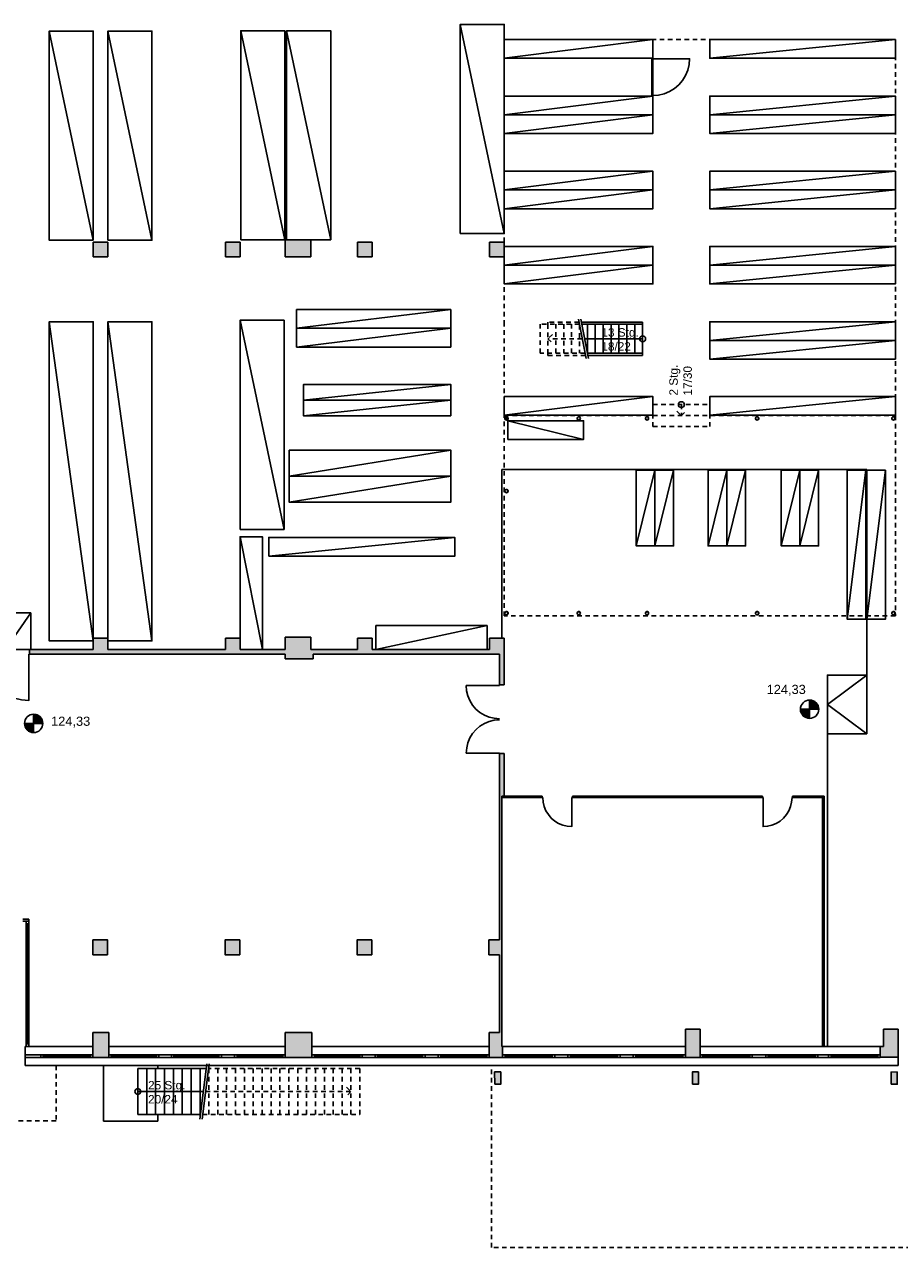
# Model space of a CAD drawing. Header units: metres. Extents: x -7.5 to 56, y -5.6 to 56.3.
# Tile 3 of 10: x 14.1 to 38, y -5.6 to 27.7. Entities that reach past the tile are written whole.
import ezdxf
from ezdxf.enums import TextEntityAlignment as Align

# ---------------------------------------------------------------- set-up
doc = ezdxf.new("R2010")
doc.units = ezdxf.units.M
doc.linetypes.add('HIDDEN', pattern=[0.375, 0.25, -0.125])
for name, color, linetype in [('Ba_beschrift', 7, 'Continuous'), ('Ba_decke', 134, 'Continuous'), ('Ba_hoehenkote', 102, 'Continuous'), ('Ba_moebel_einbau', 170, 'Continuous'), ('Ba_sonst', 7, 'Continuous'), ('Ba_treppe', 134, 'Continuous'), ('Ba_wand', 7, 'Continuous'), ('Ba_wand-schraffur', 8, 'Continuous'), ('Ba_wand_leicht', 7, 'Continuous')]:
    doc.layers.add(name, color=color, linetype=linetype)
doc.styles.add('arial', font='ARIAL.TTF')

msp = doc.modelspace()

# ---------------------------------------------------------------- hatches: boundary and pattern name
at = {"layer": 'Ba_wand-schraffur'}
h = msp.add_hatch(color=256, dxfattribs=at)
h.paths.add_polyline_path([(16.41, 21.8), (16.01, 21.8), (16.01, 21.4), (16.41, 21.4)])
h.paths.add_polyline_path([(20.01, 21.8), (19.61, 21.8), (19.61, 21.4), (20.01, 21.4)])
h.paths.add_polyline_path([(21.94, 21.86), (21.24, 21.86), (21.24, 21.4), (21.94, 21.4)])
h.paths.add_polyline_path([(23.61, 21.8), (23.21, 21.8), (23.21, 21.4), (23.61, 21.4)])
h.paths.add_polyline_path([(27.21, 21.8), (26.81, 21.8), (26.81, 21.4), (27.21, 21.4)])
h = msp.add_hatch(color=256, dxfattribs=at)
edge = h.paths.add_edge_path()
edge.add_arc((37.815, 16.995), 0.045, 0, 360)
h.paths.add_polyline_path([(37.858, 16.981), (37.86, 16.995), (37.858, 17.009), (37.851, 17.021), (37.841, 17.031), (37.829, 17.038), (37.815, 17.04), (37.801, 17.038), (37.789, 17.031), (37.779, 17.021), (37.772, 17.009), (37.77, 16.995), (37.772, 16.981), (37.779, 16.969), (37.789, 16.959), (37.801, 16.952), (37.815, 16.95), (37.829, 16.952), (37.841, 16.959), (37.851, 16.969)], flags=17)
edge = h.paths.add_edge_path()
edge.add_arc((34.099, 16.995), 0.045, 0, 360)
h.paths.add_polyline_path([(34.142, 16.981), (34.144, 16.995), (34.142, 17.009), (34.136, 17.021), (34.126, 17.031), (34.113, 17.038), (34.099, 17.04), (34.085, 17.038), (34.073, 17.031), (34.063, 17.021), (34.057, 17.009), (34.054, 16.995), (34.057, 16.981), (34.063, 16.969), (34.073, 16.959), (34.085, 16.952), (34.099, 16.95), (34.113, 16.952), (34.126, 16.959), (34.136, 16.969)], flags=17)
edge = h.paths.add_edge_path()
edge.add_arc((31.099, 16.995), 0.045, 0, 360)
h.paths.add_polyline_path([(31.142, 16.981), (31.144, 16.995), (31.142, 17.009), (31.136, 17.021), (31.126, 17.031), (31.113, 17.038), (31.099, 17.04), (31.085, 17.038), (31.073, 17.031), (31.063, 17.021), (31.057, 17.009), (31.054, 16.995), (31.057, 16.981), (31.063, 16.969), (31.073, 16.959), (31.085, 16.952), (31.099, 16.95), (31.113, 16.952), (31.126, 16.959), (31.136, 16.969)], flags=17)
edge = h.paths.add_edge_path()
edge.add_arc((29.239, 16.995), 0.045, 0, 360)
h.paths.add_polyline_path([(29.282, 16.981), (29.284, 16.995), (29.282, 17.009), (29.276, 17.021), (29.266, 17.031), (29.253, 17.038), (29.239, 17.04), (29.225, 17.038), (29.213, 17.031), (29.203, 17.021), (29.197, 17.009), (29.194, 16.995), (29.197, 16.981), (29.203, 16.969), (29.213, 16.959), (29.225, 16.952), (29.239, 16.95), (29.253, 16.952), (29.266, 16.959), (29.276, 16.969)], flags=17)
edge = h.paths.add_edge_path()
edge.add_arc((27.269, 16.995), 0.045, 0, 360)
h.paths.add_polyline_path([(27.312, 16.981), (27.314, 16.995), (27.312, 17.009), (27.306, 17.021), (27.296, 17.031), (27.283, 17.038), (27.269, 17.04), (27.255, 17.038), (27.243, 17.031), (27.233, 17.021), (27.227, 17.009), (27.224, 16.995), (27.227, 16.981), (27.233, 16.969), (27.243, 16.959), (27.255, 16.952), (27.269, 16.95), (27.283, 16.952), (27.296, 16.959), (27.306, 16.969)], flags=17)
edge = h.paths.add_edge_path()
edge.add_arc((27.269, 11.685), 0.045, 0, 360)
h.paths.add_polyline_path([(27.312, 11.671), (27.314, 11.685), (27.312, 11.699), (27.306, 11.711), (27.296, 11.721), (27.283, 11.728), (27.269, 11.73), (27.255, 11.728), (27.243, 11.721), (27.233, 11.711), (27.227, 11.699), (27.224, 11.685), (27.227, 11.671), (27.233, 11.659), (27.243, 11.649), (27.255, 11.642), (27.269, 11.64), (27.283, 11.642), (27.296, 11.649), (27.306, 11.659)])
edge = h.paths.add_edge_path()
edge.add_arc((29.239, 11.685), 0.045, 0, 360)
h.paths.add_polyline_path([(29.282, 11.671), (29.284, 11.685), (29.282, 11.699), (29.276, 11.711), (29.266, 11.721), (29.253, 11.728), (29.239, 11.73), (29.225, 11.728), (29.213, 11.721), (29.203, 11.711), (29.197, 11.699), (29.194, 11.685), (29.197, 11.671), (29.203, 11.659), (29.213, 11.649), (29.225, 11.642), (29.239, 11.64), (29.253, 11.642), (29.266, 11.649), (29.276, 11.659)])
edge = h.paths.add_edge_path()
edge.add_arc((31.099, 11.685), 0.045, 0, 360)
h.paths.add_polyline_path([(31.142, 11.671), (31.144, 11.685), (31.142, 11.699), (31.136, 11.711), (31.126, 11.721), (31.113, 11.728), (31.099, 11.73), (31.085, 11.728), (31.073, 11.721), (31.063, 11.711), (31.057, 11.699), (31.054, 11.685), (31.057, 11.671), (31.063, 11.659), (31.073, 11.649), (31.085, 11.642), (31.099, 11.64), (31.113, 11.642), (31.126, 11.649), (31.136, 11.659)])
edge = h.paths.add_edge_path()
edge.add_arc((34.099, 11.685), 0.045, 0, 360)
h.paths.add_polyline_path([(34.142, 11.671), (34.144, 11.685), (34.142, 11.699), (34.136, 11.711), (34.126, 11.721), (34.113, 11.728), (34.099, 11.73), (34.085, 11.728), (34.073, 11.721), (34.063, 11.711), (34.057, 11.699), (34.054, 11.685), (34.057, 11.671), (34.063, 11.659), (34.073, 11.649), (34.085, 11.642), (34.099, 11.64), (34.113, 11.642), (34.126, 11.649), (34.136, 11.659)])
edge = h.paths.add_edge_path()
edge.add_arc((37.815, 11.685), 0.045, 0, 360)
h.paths.add_polyline_path([(37.858, 11.671), (37.86, 11.685), (37.858, 11.699), (37.851, 11.711), (37.841, 11.721), (37.829, 11.728), (37.815, 11.73), (37.801, 11.728), (37.789, 11.721), (37.779, 11.711), (37.772, 11.699), (37.77, 11.685), (37.772, 11.671), (37.779, 11.659), (37.789, 11.649), (37.801, 11.642), (37.815, 11.64), (37.829, 11.642), (37.841, 11.649), (37.851, 11.659)])
edge = h.paths.add_edge_path()
edge.add_arc((27.269, 15.015), 0.045, 0, 360)
h.paths.add_polyline_path([(27.312, 15.001), (27.314, 15.015), (27.312, 15.029), (27.306, 15.041), (27.296, 15.051), (27.283, 15.058), (27.269, 15.06), (27.255, 15.058), (27.243, 15.051), (27.233, 15.041), (27.227, 15.029), (27.224, 15.015), (27.227, 15.001), (27.233, 14.989), (27.243, 14.979), (27.255, 14.972), (27.269, 14.97), (27.283, 14.972), (27.296, 14.979), (27.306, 14.989)])
for points in [[(27.312, 17.009), (27.306, 17.021), (27.296, 17.031), (27.283, 17.038), (27.269, 17.04), (27.255, 17.038), (27.243, 17.031), (27.233, 17.021), (27.227, 17.009), (27.224, 16.995), (27.227, 16.981), (27.233, 16.969), (27.243, 16.959), (27.255, 16.952), (27.269, 16.95), (27.283, 16.952), (27.296, 16.959), (27.306, 16.969), (27.312, 16.981), (27.314, 16.995)], [(16.41, 11.01), (16.01, 11.01), (16.01, 10.7), (14.27, 10.7), (14.27, 10.57), (21.24, 10.57), (21.24, 10.44), (22, 10.44), (22, 10.57), (27.08, 10.57), (27.08, 9.73), (27.21, 9.73), (27.21, 10.57), (27.21, 10.7), (27.21, 11.01), (26.81, 11.01), (26.81, 10.7), (23.61, 10.7), (23.61, 11.01), (23.21, 11.01), (23.21, 10.7), (21.94, 10.7), (21.94, 11.03), (21.24, 11.03), (21.24, 10.7), (20.01, 10.7), (20.01, 11.01), (19.61, 11.01), (19.61, 10.7), (16.41, 10.7)], [(28.245, 6.7), (27.14, 6.7), (27.14, 6.66), (28.245, 6.66)], [(34.245, 6.7), (29.065, 6.7), (29.065, 6.66), (34.245, 6.66)], [(35.925, 6.7), (35.065, 6.7), (35.065, 6.66), (35.925, 6.66)]]:
    msp.add_hatch(color=256, dxfattribs=at).paths.add_polyline_path(points)
h = msp.add_hatch(color=256, dxfattribs=at)
h.paths.add_polyline_path([(29.282, 17.009), (29.276, 17.021), (29.266, 17.031), (29.253, 17.038), (29.239, 17.04), (29.225, 17.038), (29.213, 17.031), (29.203, 17.021), (29.197, 17.009), (29.194, 16.995), (29.197, 16.981), (29.203, 16.969), (29.213, 16.959), (29.225, 16.952), (29.239, 16.95), (29.253, 16.952), (29.266, 16.959), (29.276, 16.969), (29.282, 16.981), (29.284, 16.995)])
h.paths.add_polyline_path([(31.142, 17.009), (31.136, 17.021), (31.126, 17.031), (31.113, 17.038), (31.099, 17.04), (31.085, 17.038), (31.073, 17.031), (31.063, 17.021), (31.057, 17.009), (31.054, 16.995), (31.057, 16.981), (31.063, 16.969), (31.073, 16.959), (31.085, 16.952), (31.099, 16.95), (31.113, 16.952), (31.126, 16.959), (31.136, 16.969), (31.142, 16.981), (31.144, 16.995)])
h.paths.add_polyline_path([(34.142, 17.009), (34.136, 17.021), (34.126, 17.031), (34.113, 17.038), (34.099, 17.04), (34.085, 17.038), (34.073, 17.031), (34.063, 17.021), (34.057, 17.009), (34.054, 16.995), (34.057, 16.981), (34.063, 16.969), (34.073, 16.959), (34.085, 16.952), (34.099, 16.95), (34.113, 16.952), (34.126, 16.959), (34.136, 16.969), (34.142, 16.981), (34.144, 16.995)])
h.paths.add_polyline_path([(37.86, 16.995), (37.858, 17.009), (37.851, 17.021), (37.841, 17.031), (37.829, 17.038), (37.815, 17.04), (37.801, 17.038), (37.789, 17.031), (37.779, 17.021), (37.772, 17.009), (37.77, 16.995), (37.772, 16.981), (37.779, 16.969), (37.789, 16.959), (37.801, 16.952), (37.815, 16.95), (37.829, 16.952), (37.841, 16.959), (37.851, 16.969), (37.858, 16.981)])
h.paths.add_polyline_path([(27.312, 15.029), (27.306, 15.041), (27.296, 15.051), (27.283, 15.058), (27.269, 15.06), (27.255, 15.058), (27.243, 15.051), (27.233, 15.041), (27.227, 15.029), (27.224, 15.015), (27.227, 15.001), (27.233, 14.989), (27.243, 14.979), (27.255, 14.972), (27.269, 14.97), (27.283, 14.972), (27.296, 14.979), (27.306, 14.989), (27.312, 15.001), (27.314, 15.015)])
h.paths.add_polyline_path([(27.312, 11.699), (27.306, 11.711), (27.296, 11.721), (27.283, 11.728), (27.269, 11.73), (27.255, 11.728), (27.243, 11.721), (27.233, 11.711), (27.227, 11.699), (27.224, 11.685), (27.227, 11.671), (27.233, 11.659), (27.243, 11.649), (27.255, 11.642), (27.269, 11.64), (27.283, 11.642), (27.296, 11.649), (27.306, 11.659), (27.312, 11.671), (27.314, 11.685)])
h.paths.add_polyline_path([(29.276, 11.711), (29.266, 11.721), (29.253, 11.728), (29.239, 11.73), (29.225, 11.728), (29.213, 11.721), (29.203, 11.711), (29.197, 11.699), (29.194, 11.685), (29.197, 11.671), (29.203, 11.659), (29.213, 11.649), (29.225, 11.642), (29.239, 11.64), (29.253, 11.642), (29.266, 11.649), (29.276, 11.659), (29.282, 11.671), (29.284, 11.685), (29.282, 11.699)])
h.paths.add_polyline_path([(31.144, 11.685), (31.142, 11.699), (31.136, 11.711), (31.126, 11.721), (31.113, 11.728), (31.099, 11.73), (31.085, 11.728), (31.073, 11.721), (31.063, 11.711), (31.057, 11.699), (31.054, 11.685), (31.057, 11.671), (31.063, 11.659), (31.073, 11.649), (31.085, 11.642), (31.099, 11.64), (31.113, 11.642), (31.126, 11.649), (31.136, 11.659), (31.142, 11.671)])
h.paths.add_polyline_path([(34.142, 11.671), (34.144, 11.685), (34.142, 11.699), (34.136, 11.711), (34.126, 11.721), (34.113, 11.728), (34.099, 11.73), (34.085, 11.728), (34.073, 11.721), (34.063, 11.711), (34.057, 11.699), (34.054, 11.685), (34.057, 11.671), (34.063, 11.659), (34.073, 11.649), (34.085, 11.642), (34.099, 11.64), (34.113, 11.642), (34.126, 11.649), (34.136, 11.659)])
h.paths.add_polyline_path([(37.858, 11.671), (37.86, 11.685), (37.858, 11.699), (37.851, 11.711), (37.841, 11.721), (37.829, 11.728), (37.815, 11.73), (37.801, 11.728), (37.789, 11.721), (37.779, 11.711), (37.772, 11.699), (37.77, 11.685), (37.772, 11.671), (37.779, 11.659), (37.789, 11.649), (37.801, 11.642), (37.815, 11.64), (37.829, 11.642), (37.841, 11.649), (37.851, 11.659)])
h = msp.add_hatch(color=256, dxfattribs=at)
h.paths.add_polyline_path([(37.945, 0.35), (37.545, 0.35), (37.545, -0.12), (37.455, -0.12), (37.455, -0.416), (37.945, -0.416)])
h.paths.add_polyline_path([(32.545, 0.35), (32.145, 0.35), (32.145, -0.42), (32.545, -0.42)])
h.paths.add_polyline_path([(27.14, 6.7), (27.21, 6.7), (27.21, 7.86), (27.08, 7.86), (27.08, 2.78), (26.79, 2.78), (26.79, 2.38), (27.08, 2.38), (27.08, 0.26), (26.8, 0.26), (26.8, -0.42), (27.165, -0.42), (27.165, -0.12), (27.14, -0.12)])
h = msp.add_hatch(color=256, dxfattribs=at)
h.paths.add_polyline_path([(23.6, 2.78), (23.2, 2.78), (23.2, 2.38), (23.6, 2.38)])
h.paths.add_polyline_path([(20, 2.78), (19.6, 2.78), (19.6, 2.38), (20, 2.38)])
h.paths.add_polyline_path([(16.4, 2.78), (16, 2.78), (16, 2.38), (16.4, 2.38)])
h = msp.add_hatch(color=256, dxfattribs=at)
h.paths.add_polyline_path([(21.97, 0.26), (21.24, 0.26), (21.24, -0.42), (21.97, -0.42)])
h.paths.add_polyline_path([(16.43, 0.26), (16, 0.26), (16, -0.42), (16.43, -0.42)])
h.paths.add_polyline_path([(5.67, 0.26), (5.2, 0.26), (5.2, -0.42), (5.71, -0.42), (5.71, -0.12), (5.67, -0.12)])
h.paths.add_polyline_path([(0.4, -0.12), (0.376, -0.12), (0.376, 0.26), (-0.674, 0.26), (-0.674, -0.64), (0.4, -0.64)])
h = msp.add_hatch(color=256, dxfattribs=at)
h.paths.add_polyline_path([(37.914, -0.816), (37.749, -0.819), (37.753, -1.151), (37.918, -1.149)])
h.paths.add_polyline_path([(32.5, -0.814), (32.335, -0.816), (32.339, -1.149), (32.504, -1.147)])
h.paths.add_polyline_path([(27.112, -0.814), (26.947, -0.817), (26.952, -1.149), (27.117, -1.147)])

# ---------------------------------------------------------------- linework, layer by layer
at = {"layer": 'Ba_decke', "linetype": 'HIDDEN', "ltscale": 0.5}
for p, q in [((27.21, 27.32), (27.21, 19.62)), ((37.87, 27.32), (27.21, 27.32)), ((37.87, 17.08), (37.87, 27.32)), ((27.21, 19.62), (27.21, 18.71)), ((27.21, 18.71), (27.21, 17.08)), ((31.26, 17.37), (32.81, 17.37)), ((31.26, 17.07), (31.26, 17.37)), ((32.81, 17.37), (32.81, 17.07)), ((27.21, 17.08), (31.26, 17.08)), ((32.81, 17.08), (37.87, 17.08)), ((31.26, 16.77), (32.81, 16.77)), ((14.999, -0.64), (14.999, -2.147)), ((26.862, -5.601), (26.862, -0.64)), ((14.999, -2.147), (12.019, -2.147)), ((43.248, -5.601), (26.862, -5.601))]:
    msp.add_line(p, q, dxfattribs=at)
for points in [[(27.21, 11.61), (27.21, 17.07), (37.87, 17.07), (37.87, 11.61), (27.21, 11.61)], [(31.26, 16.77), (31.26, 17.07)], [(32.81, 16.77), (32.81, 17.07)]]:
    msp.add_lwpolyline(points, dxfattribs=at)
at = {"layer": 'Ba_hoehenkote'}
for p, q in [((35.78, 9.07), (35.28, 9.07)), ((35.28, 9.06), (35.53, 9.06)), ((35.28, 9.05), (35.53, 9.05)), ((35.281, 9.04), (35.53, 9.04)), ((35.283, 9.03), (35.53, 9.03)), ((35.285, 9.02), (35.53, 9.02)), ((35.287, 9.01), (35.53, 9.01)), ((35.29, 9), (35.53, 9)), ((35.53, 8.82), (35.53, 9.32)), ((35.6, 9.31), (35.53, 9.31)), ((35.628, 9.3), (35.53, 9.3)), ((35.648, 9.29), (35.53, 9.29)), ((35.665, 9.28), (35.53, 9.28)), ((35.68, 9.27), (35.53, 9.27)), ((35.692, 9.26), (35.53, 9.26)), ((35.703, 9.25), (35.53, 9.25)), ((35.713, 9.24), (35.53, 9.24)), ((35.722, 9.23), (35.53, 9.23)), ((35.73, 9.22), (35.53, 9.22)), ((35.737, 9.21), (35.53, 9.21)), ((35.743, 9.2), (35.53, 9.2)), ((35.749, 9.19), (35.53, 9.19)), ((35.754, 9.18), (35.53, 9.18)), ((35.759, 9.17), (35.53, 9.17)), ((35.763, 9.16), (35.53, 9.16)), ((35.766, 9.15), (35.53, 9.15)), ((35.77, 9.14), (35.53, 9.14)), ((35.772, 9.13), (35.53, 9.13)), ((35.775, 9.12), (35.53, 9.12)), ((35.776, 9.11), (35.53, 9.11)), ((35.778, 9.1), (35.53, 9.1)), ((35.779, 9.09), (35.53, 9.09)), ((35.779, 9.08), (35.53, 9.08)), ((14.636, 8.682), (14.136, 8.682)), ((14.136, 8.672), (14.386, 8.672)), ((14.386, 8.432), (14.386, 8.932)), ((14.456, 8.922), (14.386, 8.922)), ((14.484, 8.912), (14.386, 8.912)), ((14.505, 8.902), (14.386, 8.902)), ((14.522, 8.892), (14.386, 8.892)), ((14.536, 8.882), (14.386, 8.882)), ((14.549, 8.872), (14.386, 8.872)), ((14.56, 8.862), (14.386, 8.862)), ((14.569, 8.852), (14.386, 8.852)), ((14.578, 8.842), (14.386, 8.842)), ((14.586, 8.832), (14.386, 8.832)), ((14.593, 8.822), (14.386, 8.822)), ((14.6, 8.812), (14.386, 8.812)), ((14.605, 8.802), (14.386, 8.802)), ((14.611, 8.792), (14.386, 8.792)), ((14.615, 8.782), (14.386, 8.782)), ((14.619, 8.772), (14.386, 8.772)), ((14.623, 8.762), (14.386, 8.762)), ((14.626, 8.752), (14.386, 8.752)), ((14.629, 8.742), (14.386, 8.742)), ((14.631, 8.732), (14.386, 8.732)), ((14.633, 8.722), (14.386, 8.722)), ((14.634, 8.712), (14.386, 8.712)), ((14.635, 8.702), (14.386, 8.702)), ((14.636, 8.692), (14.386, 8.692)), ((35.293, 8.99), (35.53, 8.99)), ((35.296, 8.98), (35.53, 8.98)), ((35.3, 8.97), (35.53, 8.97)), ((35.305, 8.96), (35.53, 8.96)), ((35.31, 8.95), (35.53, 8.95)), ((35.316, 8.94), (35.53, 8.94)), ((35.323, 8.93), (35.53, 8.93)), ((35.33, 8.92), (35.53, 8.92)), ((35.338, 8.91), (35.53, 8.91)), ((35.346, 8.9), (35.53, 8.9)), ((35.356, 8.89), (35.53, 8.89)), ((35.367, 8.88), (35.53, 8.88)), ((35.38, 8.87), (35.53, 8.87)), ((35.394, 8.86), (35.53, 8.86)), ((35.411, 8.85), (35.53, 8.85)), ((35.432, 8.84), (35.53, 8.84)), ((35.46, 8.83), (35.53, 8.83)), ((14.137, 8.662), (14.386, 8.662)), ((14.138, 8.652), (14.386, 8.652)), ((14.139, 8.642), (14.386, 8.642)), ((14.141, 8.632), (14.386, 8.632)), ((14.143, 8.622), (14.386, 8.622)), ((14.146, 8.612), (14.386, 8.612)), ((14.149, 8.602), (14.386, 8.602)), ((14.153, 8.592), (14.386, 8.592)), ((14.157, 8.582), (14.386, 8.582)), ((14.162, 8.572), (14.386, 8.572)), ((14.167, 8.562), (14.386, 8.562)), ((14.173, 8.552), (14.386, 8.552)), ((14.179, 8.542), (14.386, 8.542)), ((14.186, 8.532), (14.386, 8.532)), ((14.194, 8.522), (14.386, 8.522)), ((14.203, 8.512), (14.386, 8.512)), ((14.213, 8.502), (14.386, 8.502)), ((14.224, 8.492), (14.386, 8.492)), ((14.236, 8.482), (14.386, 8.482)), ((14.25, 8.472), (14.386, 8.472)), ((14.267, 8.462), (14.386, 8.462)), ((14.288, 8.452), (14.386, 8.452)), ((14.316, 8.442), (14.386, 8.442))]:
    msp.add_line(p, q, dxfattribs=at)
for centre in [(35.53, 9.07), (14.386, 8.682)]:
    msp.add_circle(centre, 0.25, dxfattribs=at)
at = {"layer": 'Ba_moebel_einbau'}
for p, q in [((26.01, 27.73), (27.21, 22.03)), ((14.81, 27.55), (16.01, 21.85)), ((16.41, 27.55), (17.61, 21.85)), ((20.03, 27.56), (21.23, 21.86)), ((21.28, 27.56), (22.48, 21.86)), ((20.01, 19.67), (21.21, 13.97)), ((21.55, 19.45), (25.75, 19.96)), ((14.81, 19.63), (16.01, 10.93)), ((16.41, 19.63), (17.61, 10.93)), ((21.55, 18.94), (25.75, 19.45)), ((21.74, 17.49), (25.75, 17.92)), ((21.74, 17.06), (25.75, 17.49)), ((21.35, 15.42), (25.75, 16.13)), ((21.35, 14.71), (25.75, 15.42)), ((20.01, 13.77), (20.62, 10.7)), ((20.79, 13.24), (25.86, 13.75)), ((23.71, 10.7), (26.74, 11.35))]:
    msp.add_line(p, q, dxfattribs=at)
for points in [[(26.01, 22.03), (27.21, 22.03), (27.21, 27.73), (26.01, 27.73), (26.01, 22.03)], [(16.01, 21.85), (16.01, 27.55), (14.81, 27.55), (14.81, 21.85), (16.01, 21.85)], [(16.41, 21.85), (17.61, 21.85), (17.61, 27.55), (16.41, 27.55), (16.41, 21.85)], [(20.03, 21.86), (21.23, 21.86), (21.23, 27.56), (20.03, 27.56), (20.03, 21.86)], [(22.48, 21.86), (22.48, 27.56), (21.28, 27.56), (21.28, 21.86), (22.48, 21.86)], [(31.26, 27.32), (27.21, 27.32), (27.21, 26.81), (31.26, 26.81), (31.26, 27.32), (27.21, 26.81)], [(37.87, 27.32), (32.81, 27.32), (32.81, 26.81), (37.87, 26.81), (37.87, 27.32), (32.81, 26.81)], [(31.26, 25.78), (27.21, 25.78), (27.21, 25.27), (31.26, 25.27), (31.26, 25.78), (27.21, 25.27)], [(37.87, 25.78), (32.81, 25.78), (32.81, 25.27), (37.87, 25.27), (37.87, 25.78), (32.81, 25.27)], [(31.26, 25.27), (27.21, 25.27), (27.21, 24.76), (31.26, 24.76), (31.26, 25.27), (27.21, 24.76)], [(37.87, 25.27), (32.81, 25.27), (32.81, 24.76), (37.87, 24.76), (37.87, 25.27), (32.81, 24.76)], [(31.26, 23.73), (27.21, 23.73), (27.21, 23.22), (31.26, 23.22), (31.26, 23.73), (27.21, 23.22)], [(37.87, 23.73), (32.81, 23.73), (32.81, 23.22), (37.87, 23.22), (37.87, 23.73), (32.81, 23.22)], [(31.26, 23.22), (27.21, 23.22), (27.21, 22.71), (31.26, 22.71), (31.26, 23.22), (27.21, 22.71)], [(37.87, 23.22), (32.81, 23.22), (32.81, 22.71), (37.87, 22.71), (37.87, 23.22), (32.81, 22.71)], [(31.26, 21.68), (27.21, 21.68), (27.21, 21.17), (31.26, 21.17), (31.26, 21.68), (27.21, 21.17)], [(37.87, 21.68), (32.81, 21.68), (32.81, 21.17), (37.87, 21.17), (37.87, 21.68), (32.81, 21.17)], [(31.26, 21.17), (27.21, 21.17), (27.21, 20.66), (31.26, 20.66), (31.26, 21.17), (27.21, 20.66)], [(37.87, 21.17), (32.81, 21.17), (32.81, 20.66), (37.87, 20.66), (37.87, 21.17), (32.81, 20.66)], [(20.01, 13.97), (20.01, 19.67), (21.21, 19.67), (21.21, 13.97), (20.01, 13.97)], [(21.55, 19.45), (25.75, 19.45), (25.75, 19.96), (21.55, 19.96), (21.55, 19.45)], [(16.01, 10.93), (16.01, 19.63), (14.81, 19.63), (14.81, 10.93), (16.01, 10.93)], [(16.41, 10.93), (17.61, 10.93), (17.61, 19.63), (16.41, 19.63), (16.41, 10.93)], [(25.75, 18.94), (25.75, 19.45), (21.55, 19.45), (21.55, 18.94), (25.75, 18.94)], [(37.87, 19.63), (32.81, 19.63), (32.81, 19.12), (37.87, 19.12), (37.87, 19.63), (32.81, 19.12)], [(37.87, 19.12), (32.81, 19.12), (32.81, 18.61), (37.87, 18.61), (37.87, 19.12), (32.81, 18.61)], [(21.74, 17.49), (25.75, 17.49), (25.75, 17.92), (21.74, 17.92), (21.74, 17.49)], [(25.75, 17.06), (25.75, 17.49), (21.74, 17.49), (21.74, 17.06), (25.75, 17.06)], [(31.26, 17.59), (27.21, 17.59), (27.21, 17.08), (31.26, 17.08), (31.26, 17.59), (27.21, 17.08)], [(37.87, 17.59), (32.81, 17.59), (32.81, 17.08), (37.87, 17.08), (37.87, 17.59), (32.81, 17.08)], [(27.31, 16.93), (29.37, 16.93), (29.37, 16.42), (27.31, 16.42), (27.31, 16.93), (29.37, 16.42)], [(21.35, 16.13), (25.75, 16.13), (25.75, 15.42), (21.35, 15.42), (21.35, 16.13)], [(25.75, 15.42), (25.75, 14.71), (21.35, 14.71), (21.35, 15.42), (25.75, 15.42)], [(31.315, 15.58), (31.315, 13.52), (30.805, 13.52), (30.805, 15.58), (31.315, 15.58), (30.805, 13.52)], [(31.825, 15.58), (31.825, 13.52), (31.315, 13.52), (31.315, 15.58), (31.825, 15.58), (31.315, 13.52)], [(33.275, 15.58), (33.275, 13.52), (32.765, 13.52), (32.765, 15.58), (33.275, 15.58), (32.765, 13.52)], [(33.785, 15.58), (33.785, 13.52), (33.275, 13.52), (33.275, 15.58), (33.785, 15.58), (33.275, 13.52)], [(35.265, 15.58), (35.265, 13.52), (34.755, 13.52), (34.755, 15.58), (35.265, 15.58), (34.755, 13.52)], [(35.775, 15.58), (35.775, 13.52), (35.265, 13.52), (35.265, 15.58), (35.775, 15.58), (35.265, 13.52)], [(37.065, 15.58), (37.065, 11.52), (36.555, 11.52), (36.555, 15.58), (37.065, 15.58), (36.555, 11.52)], [(37.595, 15.58), (37.595, 11.52), (37.085, 11.52), (37.085, 15.58), (37.595, 15.58), (37.085, 11.52)], [(20.01, 10.7), (20.01, 13.77), (20.62, 13.77), (20.62, 10.7), (20.01, 10.7)], [(20.79, 13.24), (20.79, 13.75), (25.86, 13.75), (25.86, 13.24), (20.79, 13.24)], [(26.74, 10.7), (26.74, 11.35), (23.71, 11.35), (23.71, 10.7), (26.74, 10.7)]]:
    msp.add_lwpolyline(points, dxfattribs=at)
at = {"layer": 'Ba_sonst', "linetype": 'Continuous'}
for p, q in [((37.085, 15.6), (27.14, 15.6)), ((27.14, 15.6), (27.14, 11.01)), ((37.085, 10), (37.085, 15.6)), ((36.015, -0.12), (36.015, 10)), ((36.015, 10), (37.085, 10))]:
    msp.add_line(p, q, dxfattribs=at)
at = {"layer": 'Ba_treppe'}
for p, q in [((29.437, 18.631), (29.228, 19.699)), ((29.298, 19.699), (29.507, 18.631)), ((29.313, 19.62), (30.98, 19.62)), ((30.98, 19.56), (29.325, 19.56)), ((29.475, 19.56), (29.475, 18.792)), ((29.69, 18.77), (29.69, 19.56)), ((29.905, 19.56), (29.905, 18.77)), ((30.12, 19.56), (30.12, 18.77)), ((30.335, 19.56), (30.335, 18.77)), ((30.55, 19.56), (30.55, 18.77)), ((30.765, 18.77), (30.765, 19.56)), ((30.98, 18.71), (30.98, 19.62)), ((29.402, 19.165), (30.98, 19.165)), ((29.479, 18.77), (30.98, 18.77)), ((30.98, 18.71), (29.491, 18.71)), ((16.285, -0.64), (16.285, -2.155)), ((17.765, -0.724), (17.765, -0.64)), ((19.103, -0.599), (18.915, -2.099)), ((18.978, -2.099), (19.165, -0.599)), ((17.467, -0.724), (17.467, -1.974)), ((17.709, -0.724), (17.709, -1.974)), ((17.951, -0.724), (17.951, -1.974)), ((18.193, -1.974), (18.193, -0.724)), ((18.435, -0.724), (18.435, -1.974)), ((18.677, -1.974), (18.677, -0.724)), ((18.919, -0.724), (18.919, -1.974)), ((19.009, -1.349), (17.225, -1.349)), ((17.765, -2.155), (17.765, -1.974)), ((16.285, -2.155), (17.765, -2.155))]:
    msp.add_line(p, q, dxfattribs=at)
at = {"layer": 'Ba_treppe', "linetype": 'HIDDEN', "ltscale": 0.5}
for p, q in [((29.256, 19.56), (28.185, 19.56)), ((28.185, 18.77), (28.185, 19.56)), ((29.244, 19.62), (28.4, 19.62)), ((28.4, 19.62), (28.4, 19.56)), ((28.4, 19.56), (28.4, 18.77)), ((28.615, 18.77), (28.615, 19.56)), ((28.83, 19.56), (28.83, 18.77)), ((29.045, 18.77), (29.045, 19.56)), ((29.26, 19.538), (29.26, 18.77)), ((29.333, 19.165), (28.4, 19.165)), ((29.41, 18.77), (28.185, 18.77)), ((28.4, 18.71), (28.4, 18.77)), ((28.4, 18.71), (29.422, 18.71)), ((32.035, 17.37), (32.035, 17.07)), ((19.161, -1.974), (19.161, -0.724)), ((19.403, -1.974), (19.403, -0.724)), ((19.645, -1.974), (19.645, -0.724)), ((19.887, -1.974), (19.887, -0.724)), ((20.129, -1.974), (20.129, -0.724)), ((20.371, -1.974), (20.371, -0.724)), ((20.613, -1.974), (20.613, -0.724)), ((20.855, -1.974), (20.855, -0.724)), ((21.097, -1.974), (21.097, -0.724)), ((21.339, -1.974), (21.339, -0.724)), ((21.581, -1.974), (21.581, -0.724)), ((21.823, -1.974), (21.823, -0.724)), ((22.065, -1.974), (22.065, -0.724)), ((22.307, -1.974), (22.307, -0.724)), ((22.549, -1.974), (22.549, -0.724)), ((22.791, -1.974), (22.791, -0.724)), ((23.033, -1.974), (23.033, -0.724)), ((19.072, -1.349), (23.033, -1.349))]:
    msp.add_line(p, q, dxfattribs=at)
for points in [[(28.52, 19.285), (28.4, 19.165), (28.52, 19.045)], [(31.915, 17.19), (32.035, 17.07), (32.155, 17.19)], [(18.993, -1.974), (23.275, -1.974), (23.275, -0.724), (19.15, -0.724)], [(22.913, -1.229), (23.033, -1.349), (22.913, -1.469)]]:
    msp.add_lwpolyline(points, dxfattribs=at)
at = {"layer": 'Ba_treppe'}
for points in [[(12.92, 11.7), (13.615, 10.7), (14.31, 11.7)], [(14.31, 11.7), (12.92, 11.7), (12.92, 10.7), (14.31, 10.7), (14.31, 11.7)], [(37.085, 10), (36.015, 9.2), (37.085, 8.4)], [(37.085, 10), (36.015, 10), (36.015, 8.4), (37.085, 8.4), (37.085, 10)], [(19.087, -0.724), (17.225, -0.724), (17.225, -1.974), (18.931, -1.974)]]:
    msp.add_lwpolyline(points, dxfattribs=at)
for centre in [(30.98, 19.165), (32.035, 17.37), (17.225, -1.349)]:
    msp.add_circle(centre, 0.08, dxfattribs=at)
at = {"layer": 'Ba_wand'}
for p, q in [((16.41, 21.8), (16.01, 21.8)), ((16.01, 21.8), (16.01, 21.4)), ((16.41, 21.4), (16.41, 21.8)), ((20.01, 21.8), (19.61, 21.8)), ((19.61, 21.8), (19.61, 21.4)), ((20.01, 21.8), (20.01, 21.4)), ((23.61, 21.8), (23.21, 21.8)), ((23.21, 21.8), (23.21, 21.4)), ((23.61, 21.8), (23.61, 21.4)), ((27.21, 21.8), (26.81, 21.8)), ((26.81, 21.8), (26.81, 21.4)), ((27.21, 21.8), (27.21, 21.4)), ((16.41, 11.01), (16.01, 11.01)), ((16.01, 11.01), (16.01, 10.7)), ((16.41, 11.01), (16.41, 10.7)), ((20.01, 11.01), (19.61, 11.01)), ((19.61, 11.01), (19.61, 10.7)), ((20.01, 11.01), (20.01, 10.7)), ((21.24, 11.03), (21.24, 10.7)), ((21.94, 11.03), (21.24, 11.03)), ((21.94, 10.7), (21.94, 11.03)), ((23.61, 11.01), (23.21, 11.01)), ((23.21, 11.01), (23.21, 10.7)), ((23.61, 11.01), (23.61, 10.7)), ((27.21, 11.01), (26.81, 11.01)), ((26.81, 11.01), (26.81, 10.7)), ((27.21, 11.01), (27.21, 9.73)), ((14.27, 10.57), (14.27, 10.7)), ((16.01, 10.7), (14.27, 10.7)), ((19.61, 10.7), (16.41, 10.7)), ((21.24, 10.7), (20.01, 10.7)), ((23.21, 10.7), (21.94, 10.7)), ((26.81, 10.7), (23.61, 10.7)), ((14.27, 10.57), (21.24, 10.57)), ((21.24, 10.57), (21.24, 10.44)), ((21.24, 10.44), (22, 10.44)), ((22, 10.57), (27.08, 10.57)), ((22, 10.44), (22, 10.57)), ((27.08, 10.57), (27.08, 9.73)), ((27.21, 9.73), (27.08, 9.73)), ((27.08, 7.86), (27.21, 7.86)), ((27.08, 2.78), (27.08, 7.86)), ((27.21, 6.7), (27.21, 7.86)), ((27.14, -0.12), (27.14, 6.7)), ((27.14, 6.7), (27.21, 6.7)), ((26.79, 2.78), (26.79, 2.38)), ((27.08, 2.78), (26.79, 2.78)), ((26.79, 2.38), (27.08, 2.38)), ((27.08, 2.38), (27.08, 0.26)), ((32.145, -0.42), (32.145, 0.35)), ((32.545, 0.35), (32.145, 0.35)), ((37.545, 0.35), (37.545, -0.12)), ((37.945, 0.35), (37.545, 0.35)), ((37.945, -0.64), (37.945, 0.35)), ((16, -0.42), (16, 0.26)), ((16.43, 0.26), (16, 0.26)), ((21.24, -0.42), (21.24, 0.26)), ((21.97, 0.26), (21.24, 0.26)), ((26.8, -0.42), (26.8, 0.26)), ((27.08, 0.26), (26.8, 0.26)), ((14.15, -0.64), (14.15, -0.12)), ((14.15, -0.12), (16, -0.12)), ((27.14, -0.12), (32.145, -0.12)), ((37.455, -0.42), (37.455, -0.12)), ((14.15, -0.352), (16, -0.352)), ((14.15, -0.42), (37.455, -0.42)), ((14.15, -0.64), (37.945, -0.64)), ((14.58, -0.352), (14.58, -0.42)), ((14.648, -0.386), (15.932, -0.386)), ((16.498, -0.386), (17.732, -0.386)), ((17.8, -0.42), (17.8, -0.352)), ((18.14, -0.352), (18.14, -0.42)), ((18.208, -0.386), (19.432, -0.386)), ((19.5, -0.42), (19.5, -0.352)), ((19.86, -0.352), (19.86, -0.42)), ((19.928, -0.386), (21.172, -0.386)), ((22.038, -0.386), (23.272, -0.386)), ((23.34, -0.42), (23.34, -0.352)), ((23.69, -0.352), (23.69, -0.42)), ((23.758, -0.386), (24.982, -0.386)), ((25.05, -0.42), (25.05, -0.352)), ((25.41, -0.352), (25.41, -0.42)), ((25.478, -0.386), (26.732, -0.386)), ((27.233, -0.386), (28.517, -0.386)), ((28.585, -0.42), (28.585, -0.352)), ((28.945, -0.352), (28.945, -0.42)), ((29.013, -0.386), (30.297, -0.386)), ((30.365, -0.42), (30.365, -0.352)), ((30.725, -0.352), (30.725, -0.42)), ((30.793, -0.386), (32.077, -0.386)), ((32.613, -0.386), (33.897, -0.386)), ((33.965, -0.42), (33.965, -0.352)), ((34.335, -0.352), (34.335, -0.42)), ((34.403, -0.386), (35.687, -0.386)), ((35.755, -0.42), (35.755, -0.352)), ((36.045, -0.352), (36.045, -0.42)), ((36.113, -0.386), (37.387, -0.386)), ((37.455, -0.416), (37.945, -0.416))]:
    msp.add_line(p, q, dxfattribs=at)
at = {"layer": 'Ba_wand', "linetype": 'Continuous'}
for p, q in [((16.43, -0.12), (21.24, -0.12)), ((21.97, -0.12), (26.8, -0.12)), ((32.545, -0.12), (37.545, -0.12))]:
    msp.add_line(p, q, dxfattribs=at)
at = {"layer": 'Ba_wand'}
for points in [[(21.94, 21.4), (21.94, 21.86), (21.24, 21.86), (21.24, 21.4)], [(27.312, 16.981), (27.314, 16.995), (27.312, 17.009), (27.306, 17.021), (27.296, 17.031), (27.283, 17.038), (27.269, 17.04), (27.255, 17.038), (27.243, 17.031), (27.233, 17.021), (27.227, 17.009), (27.224, 16.995), (27.227, 16.981), (27.233, 16.969), (27.243, 16.959), (27.255, 16.952), (27.269, 16.95), (27.283, 16.952), (27.296, 16.959), (27.306, 16.969)], [(29.282, 16.981), (29.284, 16.995), (29.282, 17.009), (29.276, 17.021), (29.266, 17.031), (29.253, 17.038), (29.239, 17.04), (29.225, 17.038), (29.213, 17.031), (29.203, 17.021), (29.197, 17.009), (29.194, 16.995), (29.197, 16.981), (29.203, 16.969), (29.213, 16.959), (29.225, 16.952), (29.239, 16.95), (29.253, 16.952), (29.266, 16.959), (29.276, 16.969)], [(31.142, 16.981), (31.144, 16.995), (31.142, 17.009), (31.136, 17.021), (31.126, 17.031), (31.113, 17.038), (31.099, 17.04), (31.085, 17.038), (31.073, 17.031), (31.063, 17.021), (31.057, 17.009), (31.054, 16.995), (31.057, 16.981), (31.063, 16.969), (31.073, 16.959), (31.085, 16.952), (31.099, 16.95), (31.113, 16.952), (31.126, 16.959), (31.136, 16.969)], [(34.142, 16.981), (34.144, 16.995), (34.142, 17.009), (34.136, 17.021), (34.126, 17.031), (34.113, 17.038), (34.099, 17.04), (34.085, 17.038), (34.073, 17.031), (34.063, 17.021), (34.057, 17.009), (34.054, 16.995), (34.057, 16.981), (34.063, 16.969), (34.073, 16.959), (34.085, 16.952), (34.099, 16.95), (34.113, 16.952), (34.126, 16.959), (34.136, 16.969)], [(37.858, 16.981), (37.86, 16.995), (37.858, 17.009), (37.851, 17.021), (37.841, 17.031), (37.829, 17.038), (37.815, 17.04), (37.801, 17.038), (37.789, 17.031), (37.779, 17.021), (37.772, 17.009), (37.77, 16.995), (37.772, 16.981), (37.779, 16.969), (37.789, 16.959), (37.801, 16.952), (37.815, 16.95), (37.829, 16.952), (37.841, 16.959), (37.851, 16.969)], [(27.312, 15.001), (27.314, 15.015), (27.312, 15.029), (27.306, 15.041), (27.296, 15.051), (27.283, 15.058), (27.269, 15.06), (27.255, 15.058), (27.243, 15.051), (27.233, 15.041), (27.227, 15.029), (27.224, 15.015), (27.227, 15.001), (27.233, 14.989), (27.243, 14.979), (27.255, 14.972), (27.269, 14.97), (27.283, 14.972), (27.296, 14.979), (27.306, 14.989)], [(27.312, 11.671), (27.314, 11.685), (27.312, 11.699), (27.306, 11.711), (27.296, 11.721), (27.283, 11.728), (27.269, 11.73), (27.255, 11.728), (27.243, 11.721), (27.233, 11.711), (27.227, 11.699), (27.224, 11.685), (27.227, 11.671), (27.233, 11.659), (27.243, 11.649), (27.255, 11.642), (27.269, 11.64), (27.283, 11.642), (27.296, 11.649), (27.306, 11.659)], [(29.282, 11.671), (29.284, 11.685), (29.282, 11.699), (29.276, 11.711), (29.266, 11.721), (29.253, 11.728), (29.239, 11.73), (29.225, 11.728), (29.213, 11.721), (29.203, 11.711), (29.197, 11.699), (29.194, 11.685), (29.197, 11.671), (29.203, 11.659), (29.213, 11.649), (29.225, 11.642), (29.239, 11.64), (29.253, 11.642), (29.266, 11.649), (29.276, 11.659)], [(31.142, 11.671), (31.144, 11.685), (31.142, 11.699), (31.136, 11.711), (31.126, 11.721), (31.113, 11.728), (31.099, 11.73), (31.085, 11.728), (31.073, 11.721), (31.063, 11.711), (31.057, 11.699), (31.054, 11.685), (31.057, 11.671), (31.063, 11.659), (31.073, 11.649), (31.085, 11.642), (31.099, 11.64), (31.113, 11.642), (31.126, 11.649), (31.136, 11.659)], [(34.142, 11.671), (34.144, 11.685), (34.142, 11.699), (34.136, 11.711), (34.126, 11.721), (34.113, 11.728), (34.099, 11.73), (34.085, 11.728), (34.073, 11.721), (34.063, 11.711), (34.057, 11.699), (34.054, 11.685), (34.057, 11.671), (34.063, 11.659), (34.073, 11.649), (34.085, 11.642), (34.099, 11.64), (34.113, 11.642), (34.126, 11.649), (34.136, 11.659)], [(37.858, 11.671), (37.86, 11.685), (37.858, 11.699), (37.851, 11.711), (37.841, 11.721), (37.829, 11.728), (37.815, 11.73), (37.801, 11.728), (37.789, 11.721), (37.779, 11.711), (37.772, 11.699), (37.77, 11.685), (37.772, 11.671), (37.779, 11.659), (37.789, 11.649), (37.801, 11.642), (37.815, 11.64), (37.829, 11.642), (37.841, 11.649), (37.851, 11.659)], [(16.4, 2.38), (16.4, 2.78), (16, 2.78), (16, 2.38)], [(20, 2.38), (20, 2.78), (19.6, 2.78), (19.6, 2.38)], [(23.6, 2.38), (23.6, 2.78), (23.2, 2.78), (23.2, 2.38)], [(26.952, -1.149), (27.117, -1.147), (27.112, -0.814), (26.947, -0.817)], [(32.339, -1.149), (32.504, -1.147), (32.5, -0.814), (32.335, -0.816)], [(37.753, -1.151), (37.918, -1.149), (37.914, -0.816), (37.749, -0.819)]]:
    msp.add_lwpolyline(points, close=True, dxfattribs=at)
for points in [[(16.01, 21.4), (16.41, 21.4)], [(19.61, 21.4), (20.01, 21.4)], [(23.21, 21.4), (23.61, 21.4)], [(26.81, 21.4), (27.21, 21.4)], [(32.545, -0.42), (32.545, 0.35)], [(16.43, -0.42), (16.43, 0.26)], [(21.97, -0.42), (21.97, 0.26)], [(27.165, -0.42), (27.165, -0.12)], [(14.648, -0.42), (14.648, -0.352)], [(15.932, -0.352), (15.932, -0.42)], [(16.43, -0.352), (21.24, -0.352)], [(16.498, -0.42), (16.498, -0.352)], [(17.732, -0.352), (17.732, -0.42)], [(18.208, -0.42), (18.208, -0.352)], [(19.432, -0.352), (19.432, -0.42)], [(19.928, -0.42), (19.928, -0.352)], [(21.172, -0.352), (21.172, -0.42)], [(21.97, -0.352), (26.8, -0.352)], [(22.038, -0.42), (22.038, -0.352)], [(23.272, -0.352), (23.272, -0.42)], [(23.758, -0.42), (23.758, -0.352)], [(24.982, -0.352), (24.982, -0.42)], [(25.478, -0.42), (25.478, -0.352)], [(26.732, -0.352), (26.732, -0.42)], [(27.165, -0.352), (32.145, -0.352)], [(27.233, -0.42), (27.233, -0.352)], [(28.517, -0.352), (28.517, -0.42)], [(29.013, -0.42), (29.013, -0.352)], [(30.297, -0.352), (30.297, -0.42)], [(30.793, -0.42), (30.793, -0.352)], [(32.077, -0.352), (32.077, -0.42)], [(32.545, -0.352), (37.455, -0.352)], [(32.613, -0.42), (32.613, -0.352)], [(33.897, -0.352), (33.897, -0.42)], [(34.403, -0.42), (34.403, -0.352)], [(35.687, -0.352), (35.687, -0.42)], [(36.113, -0.42), (36.113, -0.352)], [(37.387, -0.352), (37.387, -0.42)]]:
    msp.add_lwpolyline(points, dxfattribs=at)
at = {"layer": 'Ba_wand', "linetype": 'Continuous'}
for points in [[(12.995, 10.57), (13.011, 10.373), (13.057, 10.181), (13.132, 9.998), (13.236, 9.829), (13.364, 9.679), (13.514, 9.551), (13.683, 9.447), (13.866, 9.372), (14.058, 9.326), (14.255, 9.31), (14.255, 10.57)], [(27.078, 8.81), (26.936, 8.821), (26.798, 8.854), (26.667, 8.909), (26.546, 8.983), (26.438, 9.075), (26.346, 9.183), (26.271, 9.304), (26.217, 9.435), (26.184, 9.573), (26.173, 9.715), (27.078, 9.715)], [(27.08, 8.78), (26.938, 8.769), (26.8, 8.736), (26.669, 8.681), (26.548, 8.607), (26.44, 8.515), (26.348, 8.407), (26.274, 8.286), (26.219, 8.155), (26.186, 8.017), (26.175, 7.875), (27.08, 7.875)]]:
    msp.add_lwpolyline(points, dxfattribs=at)
for centre in [(27.269, 16.995), (29.239, 16.995), (31.099, 16.995), (34.099, 16.995), (37.815, 16.995), (27.269, 15.015), (27.269, 11.685), (29.239, 11.685), (31.099, 11.685), (34.099, 11.685), (37.815, 11.685)]:
    msp.add_circle(centre, 0.045, dxfattribs=at)
at = {"layer": 'Ba_wand_leicht'}
for p, q in [((27.14, 6.7), (27.14, 6.66)), ((28.245, 6.7), (27.14, 6.7)), ((28.245, 6.7), (28.245, 6.66)), ((29.065, 6.66), (29.065, 6.7)), ((34.245, 6.7), (29.065, 6.7)), ((34.245, 6.7), (34.245, 6.66)), ((35.065, 6.66), (35.065, 6.7)), ((35.925, 6.7), (35.065, 6.7)), ((35.925, 6.66), (35.925, 6.7)), ((27.14, 6.66), (28.245, 6.66)), ((29.065, 6.66), (34.245, 6.66)), ((35.065, 6.66), (35.925, 6.66)), ((35.905, 5.74), (35.905, 6.62)), ((35.885, 5.7), (35.885, 5.67)), ((35.925, 5.67), (35.925, 5.7)), ((35.905, 4.75), (35.905, 5.63)), ((35.885, 4.71), (35.885, 4.68)), ((35.925, 4.68), (35.925, 4.71)), ((35.905, 3.76), (35.905, 4.64)), ((35.885, 3.72), (35.885, 3.69)), ((35.925, 3.69), (35.925, 3.72)), ((14.19, 3.35), (14.09, 3.35)), ((14.25, 3.35), (14.19, 3.35)), ((14.25, 3.29), (14.25, 3.35)), ((35.905, 2.77), (35.905, 3.65)), ((14.09, 3.29), (14.19, 3.29)), ((14.216, -0.052), (14.216, 3.222)), ((35.885, 2.73), (35.885, 2.7)), ((35.925, 2.7), (35.925, 2.73)), ((35.905, 1.78), (35.905, 2.66)), ((35.885, 1.74), (35.885, 1.71)), ((35.905, 0.79), (35.905, 1.67)), ((35.925, 1.71), (35.925, 1.74)), ((35.885, 0.75), (35.885, 0.72)), ((35.905, 0.04), (35.905, 0.68)), ((35.925, 0.72), (35.925, 0.75)), ((35.885, 0), (35.885, -0.12)), ((35.925, -0.12), (35.925, 0)), ((35.885, -0.12), (35.925, -0.12))]:
    msp.add_line(p, q, dxfattribs=at)
at = {"layer": 'Ba_wand_leicht', "linetype": 'Continuous'}
for p, q in [((35.885, 6.62), (35.885, 5.74)), ((35.925, 5.74), (35.925, 6.62)), ((35.885, 5.63), (35.885, 4.75)), ((35.925, 4.75), (35.925, 5.63)), ((35.885, 4.64), (35.885, 3.76)), ((35.925, 3.76), (35.925, 4.64)), ((35.885, 3.65), (35.885, 2.77)), ((35.925, 2.77), (35.925, 3.65)), ((14.182, 3.222), (14.182, -0.052)), ((14.25, -0.052), (14.25, 3.222)), ((35.885, 2.66), (35.885, 1.78)), ((35.925, 1.78), (35.925, 2.66)), ((35.885, 1.67), (35.885, 0.79)), ((35.925, 0.79), (35.925, 1.67)), ((35.885, 0.68), (35.885, 0.04)), ((35.925, 0.04), (35.925, 0.68))]:
    msp.add_line(p, q, dxfattribs=at)
at = {"layer": 'Ba_wand_leicht'}
for points in [[(31.26, 25.78), (31.26, 26.81), (31.23, 26.81), (31.23, 25.78), (31.26, 25.78)], [(35.885, 6.62), (35.925, 6.62), (35.925, 6.66), (35.885, 6.66), (35.885, 6.62)], [(35.925, 5.7), (35.925, 5.74), (35.885, 5.74), (35.885, 5.7), (35.925, 5.7)], [(35.885, 5.63), (35.925, 5.63), (35.925, 5.67), (35.885, 5.67), (35.885, 5.63)], [(35.925, 4.71), (35.925, 4.75), (35.885, 4.75), (35.885, 4.71), (35.925, 4.71)], [(35.885, 4.64), (35.925, 4.64), (35.925, 4.68), (35.885, 4.68), (35.885, 4.64)], [(35.925, 3.72), (35.925, 3.76), (35.885, 3.76), (35.885, 3.72), (35.925, 3.72)], [(35.885, 3.65), (35.925, 3.65), (35.925, 3.69), (35.885, 3.69), (35.885, 3.65)], [(14.182, 3.222), (14.25, 3.222), (14.25, 3.29), (14.182, 3.29), (14.182, 3.222)], [(35.925, 2.73), (35.925, 2.77), (35.885, 2.77), (35.885, 2.73), (35.925, 2.73)], [(35.885, 2.66), (35.925, 2.66), (35.925, 2.7), (35.885, 2.7), (35.885, 2.66)], [(35.925, 1.74), (35.925, 1.78), (35.885, 1.78), (35.885, 1.74), (35.925, 1.74)], [(35.885, 1.67), (35.925, 1.67), (35.925, 1.71), (35.885, 1.71), (35.885, 1.67)], [(35.925, 0.75), (35.925, 0.79), (35.885, 0.79), (35.885, 0.75), (35.925, 0.75)], [(35.885, 0.68), (35.925, 0.68), (35.925, 0.72), (35.885, 0.72), (35.885, 0.68)], [(35.925, 0), (35.925, 0.04), (35.885, 0.04), (35.885, 0), (35.925, 0)], [(14.25, -0.12), (14.25, -0.052), (14.182, -0.052), (14.182, -0.12), (14.25, -0.12)]]:
    msp.add_lwpolyline(points, dxfattribs=at)
at = {"layer": 'Ba_wand_leicht', "linetype": 'Continuous'}
for points in [[(31.26, 25.795), (31.416, 25.807), (31.569, 25.844), (31.714, 25.904), (31.848, 25.986), (31.967, 26.088), (32.069, 26.207), (32.151, 26.341), (32.211, 26.486), (32.248, 26.639), (32.26, 26.795), (31.26, 26.795)], [(28.26, 6.66), (28.27, 6.536), (28.299, 6.416), (28.346, 6.301), (28.411, 6.196), (28.491, 6.101), (28.586, 6.021), (28.691, 5.956), (28.806, 5.909), (28.926, 5.88), (29.05, 5.87), (29.05, 6.66)], [(35.05, 6.66), (35.04, 6.536), (35.011, 6.416), (34.964, 6.301), (34.899, 6.196), (34.819, 6.101), (34.724, 6.021), (34.619, 5.956), (34.504, 5.909), (34.384, 5.88), (34.26, 5.87), (34.26, 6.66)]]:
    msp.add_lwpolyline(points, dxfattribs=at)

# ---------------------------------------------------------------- texts
at = {"layer": 'Ba_beschrift', "char_height": 0.23, "width": 1.96156, "attachment_point": 1, "style": 'arial'}
for s, insert in [('13 Stg.\\P18/22', (29.856, 19.453)), ('25 Stg.\\P20/24', (17.503, -1.061))]:
    msp.add_mtext(s, dxfattribs=dict(at, insert=insert))
at = {"layer": 'Ba_beschrift', "insert": (31.707, 17.618), "char_height": 0.23, "width": 1.96156, "attachment_point": 1, "rotation": 90, "style": 'arial'}
msp.add_mtext('2 Stg.\\P17/30', dxfattribs=at)
at = {"layer": 'Ba_hoehenkote', "style": 'arial'}
for p in [(34.358, 9.409), (14.86, 8.542)]:
    msp.add_text('124,33', height=0.25, dxfattribs=at).set_placement(p, align=Align.BOTTOM_LEFT)

doc.saveas('drawing.dxf')
